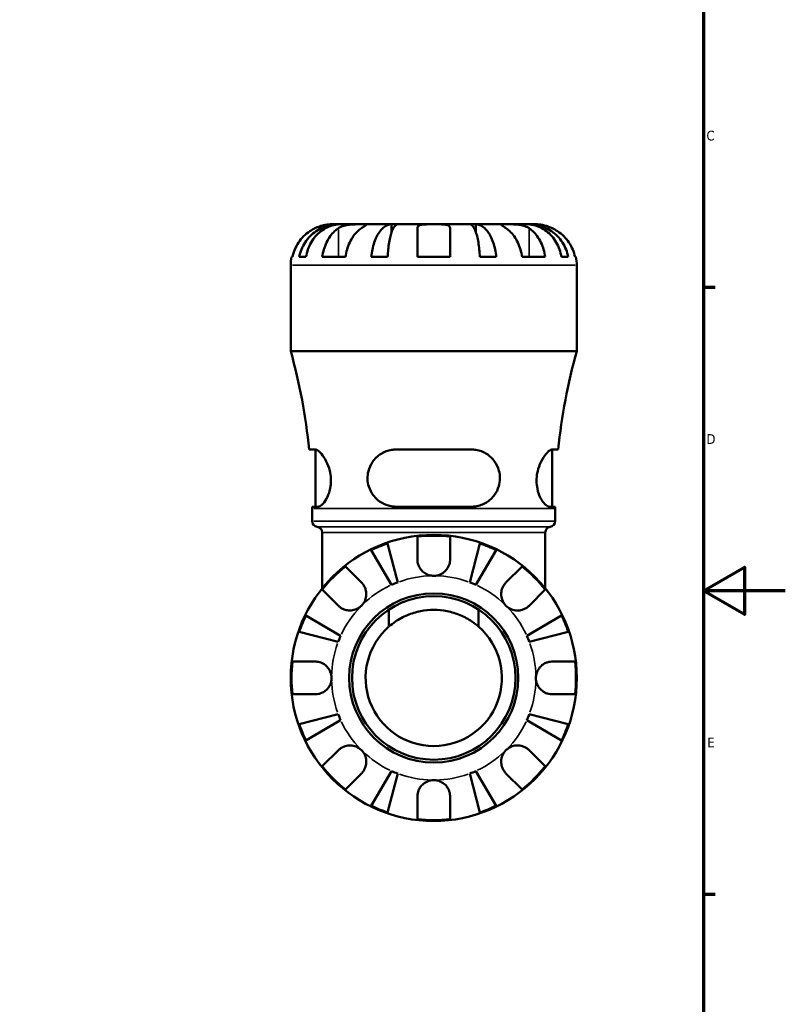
# Model space of a CAD drawing. Header units: millimetres. Extents: x -99 to 891, y -278 to 678.
# Tile 9 of 13: x 654 to 841, y 196 to 437. Entities that reach past the tile are written whole.
import ezdxf

# ---------------------------------------------------------------- set-up
doc = ezdxf.new("R2010")
doc.units = ezdxf.units.MM
for name, color, linetype, lineweight in [('Border (ANSI)', 7, 'Continuous', 70), ('Visible (ANSI)', 7, 'Continuous', 50), ('Visible Narrow (ANSI)', 7, 'Continuous', 35)]:
    doc.layers.add(name, color=color, linetype=linetype, lineweight=lineweight)
doc.styles.add('Note Text (ANSI)', font='tahoma.ttf')

# ---------------------------------------------------------------- blocks, each defined once
blk = doc.blocks.new('Borders Default Border')
at = {"layer": 'Border (ANSI)'}
for p, q in [((821, 371.25), (823.8, 371.25)), ((821, 222.75), (823.8, 222.75))]:
    blk.add_line(p, q, dxfattribs=at)
at = {"layer": 'Border (ANSI)', "flags": 128}
for points in [[(20, 20), (20, 574), (821, 574), (821, 20), (20, 20)], [(841, 297), (821, 297), (831, 302.77), (831, 291.23), (821, 297)]]:
    blk.add_lwpolyline(points, dxfattribs=at)
at = {"layer": 'Border (ANSI)', "color": 5, "true_color": 0x0000ff, "char_height": 2.4, "attachment_point": 7, "style": 'Note Text (ANSI)'}
for s, insert in [('C', (821.71, 407.13)), ('D', (821.72, 332.93)), ('E', (821.91, 258.68))]:
    blk.add_mtext(s, dxfattribs=dict(at, insert=insert))

msp = doc.modelspace()

# ---------------------------------------------------------------- linework, layer by layer
at = {"layer": 'Visible (ANSI)'}
for p, q in [((731.58, 386.68), (729.97, 386.68)), ((731.58, 386.68), (731.58, 386.65)), ((732.19, 386.68), (731.58, 386.68)), ((737.29, 386.68), (732.19, 386.68)), ((744.67, 386.68), (737.29, 386.68)), ((744.67, 386.68), (744.67, 384.77)), ((746.15, 386.68), (744.67, 386.68)), ((754.97, 386.68), (746.15, 386.68)), ((750.97, 378.68), (750.97, 385.72)), ((763.79, 386.68), (754.97, 386.68)), ((758.97, 385.72), (758.97, 378.68)), ((765.27, 386.68), (763.79, 386.68)), ((772.65, 386.68), (765.27, 386.68)), ((765.27, 386.68), (765.27, 384.77)), ((777.75, 386.68), (772.65, 386.68)), ((778.36, 386.68), (777.75, 386.68)), ((779.97, 386.68), (778.36, 386.68)), ((778.36, 386.68), (778.36, 386.65)), ((720.17, 378.68), (720.4, 378.68)), ((722.05, 378.68), (723.71, 378.68)), ((727.7, 378.68), (733.36, 378.68)), ((739.67, 378.68), (743.68, 378.68)), ((750.97, 378.68), (758.97, 378.68)), ((766.26, 378.68), (770.26, 378.68)), ((776.58, 378.68), (782.24, 378.68)), ((786.23, 378.68), (787.89, 378.68)), ((789.54, 378.68), (789.77, 378.68)), ((719.97, 355.6), (719.97, 376.68)), ((789.97, 355.6), (789.97, 376.68)), ((789.97, 355.6), (719.97, 355.6)), ((725.91, 331.58), (724.49, 331.58)), ((726.02, 317.58), (726.02, 331.57)), ((764.17, 331.58), (745.77, 331.58)), ((783.92, 317.58), (783.92, 331.57)), ((785.45, 331.58), (784.03, 331.58)), ((725.22, 317.58), (726.68, 317.58)), ((725.22, 314.06), (725.22, 317.12)), ((745.77, 317.58), (764.17, 317.58)), ((783.26, 317.58), (784.72, 317.58)), ((784.72, 314.06), (784.72, 317.12)), ((727.67, 297.58), (727.67, 311.28)), ((782.27, 297.58), (782.27, 311.28)), ((743.68, 308.59), (746.15, 299.07)), ((750.97, 304.68), (750.97, 310.24)), ((758.97, 310.24), (758.97, 304.68)), ((763.79, 299.07), (766.26, 308.59)), ((744.67, 298.46), (739.67, 306.93)), ((770.26, 306.93), (765.27, 298.46)), ((733.36, 302.95), (737.29, 299.01)), ((772.65, 299.01), (776.58, 302.95)), ((731.64, 293.36), (727.7, 297.29)), ((782.24, 297.29), (778.3, 293.36)), ((744, 288.23), (744, 292.4)), ((765.94, 292.4), (765.94, 288.23)), ((723.71, 290.97), (732.19, 285.98)), ((777.75, 285.98), (786.23, 290.97)), ((731.58, 284.5), (722.05, 286.96)), ((787.89, 286.96), (778.36, 284.5)), ((720.4, 279.68), (725.97, 279.68)), ((783.97, 279.68), (789.54, 279.68)), ((725.97, 271.68), (720.4, 271.68)), ((789.54, 271.68), (783.97, 271.68)), ((722.05, 264.39), (731.58, 266.85)), ((732.19, 265.38), (723.71, 260.38)), ((786.23, 260.38), (777.75, 265.38)), ((778.36, 266.85), (787.89, 264.39)), ((727.7, 254.06), (731.64, 258)), ((778.3, 258), (782.24, 254.06)), ((737.29, 252.34), (733.36, 248.41)), ((739.67, 244.42), (744.67, 252.9)), ((746.15, 252.29), (743.68, 242.76)), ((766.26, 242.76), (763.79, 252.29)), ((765.27, 252.9), (770.26, 244.42)), ((776.58, 248.41), (772.65, 252.34)), ((750.97, 241.11), (750.97, 246.68)), ((758.97, 246.68), (758.97, 241.11))]:
    msp.add_line(p, q, dxfattribs=at)
for radius in [35, 20.7, 20]:
    msp.add_circle((754.97, 275.68), radius, dxfattribs=at)
for centre, radius, start, end in [((729.97, 376.68), 10, 168.463, 180), ((779.97, 376.68), 10, 0, 11.537), ((581.57, 317.12), 143.65, 5.7775, 15.5383), ((928.36, 317.12), 143.65, 164.4617, 174.2225), ((581.57, 317.12), 143.65, 0, 0.1835), ((928.36, 317.12), 143.65, 179.8165, 180), ((726.62, 314.06), 1.4, 180, 262.8192), ((783.32, 314.06), 1.4, 277.1808, 0), ((726.27, 311.28), 1.4, 0, 82.8192), ((783.67, 311.28), 1.4, 97.1808, 180), ((754.97, 275.68), 34.8, 108.9259, 116.0741), ((754.97, 275.68), 34.8, 83.3993, 96.6007), ((754.97, 275.68), 34.8, 63.9259, 71.0741), ((754.97, 275.68), 34.8, 128.3993, 141.6007), ((754.97, 275.68), 34.8, 38.3993, 51.6007), ((754.97, 275.68), 25, 110.6662, 114.3338), ((754.97, 275.68), 25, 65.6662, 69.3338), ((754.97, 275.68), 34.8, 153.9259, 161.0741), ((754.97, 275.68), 34.8, 18.9259, 26.0741), ((754.97, 275.68), 16.67, 131.1521, 48.8479), ((754.97, 275.68), 25, 155.6662, 159.3338), ((754.97, 275.68), 25, 20.6662, 24.3338), ((754.97, 275.68), 34.8, 173.3993, 186.6007), ((754.97, 275.68), 34.8, 353.3993, 6.6007), ((754.97, 275.68), 25, 200.6662, 204.3338), ((754.97, 275.68), 25, 335.6662, 339.3338), ((754.97, 275.68), 34.8, 198.9259, 206.0741), ((754.97, 275.68), 34.8, 333.9259, 341.0741), ((754.97, 275.68), 34.8, 218.3993, 231.6007), ((754.97, 275.68), 34.8, 308.3993, 321.6007), ((754.97, 275.68), 25, 245.6662, 249.3338), ((754.97, 275.68), 25, 290.6662, 294.3338), ((754.97, 275.68), 34.8, 243.9259, 251.0741), ((754.97, 275.68), 34.8, 288.9259, 296.0741), ((754.97, 275.68), 34.8, 263.3993, 276.6007)]:
    msp.add_arc(centre, radius, start, end, dxfattribs=at)
for points, knots in [([(725.97, 385.72), (725.53, 385.51), (725.09, 385.26), (724.1, 384.61), (723.58, 384.17), (722.7, 383.3), (722.26, 382.78), (721.51, 381.66), (721.2, 381.06), (720.73, 379.94), (720.53, 379.32), (720.4, 378.68)], [4.9026438, 4.9026438, 4.9026438, 4.9026438, 5.0422451, 5.0422451, 5.2285491, 5.2285491, 5.4138041, 5.4138041, 5.599059, 5.599059, 5.7785999, 5.7785999, 5.7785999, 5.7785999]), ([(722.05, 378.68), (722.18, 379.32), (722.37, 379.95), (722.82, 381.07), (723.13, 381.67), (723.85, 382.79), (724.27, 383.31), (725.12, 384.18), (725.62, 384.61), (726.71, 385.36), (727.29, 385.68), (728.4, 386.15), (729.03, 386.35), (730.32, 386.62), (730.98, 386.68), (731.58, 386.68)], [0.189718, 0.189718, 0.189718, 0.189718, 0.369803, 0.369803, 0.554984, 0.554984, 0.740165, 0.740165, 0.925816, 0.925816, 1.111467, 1.111467, 1.297825, 1.297825, 1.484183, 1.484183, 1.484183, 1.484183]), ([(732.19, 386.68), (731.66, 386.68), (731.07, 386.62), (729.93, 386.35), (729.37, 386.15), (728.38, 385.68), (727.86, 385.36), (726.89, 384.61), (726.44, 384.18), (725.69, 383.31), (725.31, 382.79), (724.67, 381.67), (724.4, 381.07), (724, 379.95), (723.83, 379.32), (723.71, 378.68)], [4.459382, 4.459382, 4.459382, 4.459382, 4.64574, 4.64574, 4.832098, 4.832098, 5.017749, 5.017749, 5.2034, 5.2034, 5.388581, 5.388581, 5.573762, 5.573762, 5.753847, 5.753847, 5.753847, 5.753847]), ([(729.97, 386.68), (729.97, 386.68), (729.93, 386.68), (729.75, 386.67), (729.61, 386.67), (729.16, 386.64), (728.82, 386.6), (728.14, 386.47), (727.85, 386.4), (727.31, 386.25), (727.07, 386.17), (726.58, 385.99), (726.34, 385.89), (726.05, 385.76), (726.01, 385.74), (725.97, 385.72)], [-2.7780414, -2.7780414, -2.7780414, -2.7780414, -2.6767215, -2.6767215, -2.5655813, -2.5655813, -2.4096011, -2.4096011, -2.3051939, -2.3051939, -2.2261755, -2.2261755, -2.1445049, -2.1445049, -2.1308178, -2.1308178, -2.1308178, -2.1308178]), ([(727.7, 378.68), (727.79, 379.32), (727.93, 379.94), (728.26, 381.06), (728.48, 381.66), (729.01, 382.78), (729.32, 383.3), (729.94, 384.17), (730.31, 384.61), (731.01, 385.26), (731.33, 385.51), (731.64, 385.72)], [0.1897242, 0.1897242, 0.1897242, 0.1897242, 0.3692652, 0.3692652, 0.5545201, 0.5545201, 0.7397751, 0.7397751, 0.9260791, 0.9260791, 1.0656804, 1.0656804, 1.0656804, 1.0656804]), ([(731.64, 385.72), (731.72, 385.78), (731.82, 385.83), (732.11, 385.99), (732.32, 386.09), (732.8, 386.27), (733.06, 386.34), (733.71, 386.49), (734.11, 386.56), (735.02, 386.65), (735.52, 386.66), (736.47, 386.68), (736.92, 386.68), (737.29, 386.68)], [-0.644345, -0.644345, -0.644345, -0.644345, -0.6030859, -0.6030859, -0.5200799, -0.5200799, -0.4327391, -0.4327391, -0.3100066, -0.3100066, -0.15869, -0.15869, 0, 0, 0, 0]), ([(737.29, 385.72), (736.98, 385.51), (736.67, 385.26), (735.97, 384.61), (735.6, 384.17), (734.98, 383.3), (734.67, 382.78), (734.14, 381.66), (733.92, 381.06), (733.59, 379.94), (733.45, 379.32), (733.36, 378.68)], [4.9026455, 4.9026455, 4.9026455, 4.9026455, 5.0422468, 5.0422468, 5.2285509, 5.2285509, 5.4138058, 5.4138058, 5.5990607, 5.5990607, 5.7786017, 5.7786017, 5.7786017, 5.7786017]), ([(737.29, 386.68), (737.5, 386.68), (737.69, 386.68), (738.01, 386.68), (738.15, 386.67), (738.39, 386.66), (738.46, 386.64), (738.46, 386.55), (738.4, 386.48), (738.2, 386.33), (738.09, 386.25), (737.83, 386.07), (737.68, 385.97), (737.44, 385.82), (737.37, 385.77), (737.29, 385.72)], [0, 0, 0, 0, 0.0888491, 0.0888491, 0.1837965, 0.1837965, 0.314197, 0.314197, 0.4378467, 0.4378467, 0.5241128, 0.5241128, 0.6076526, 0.6076526, 0.6434969, 0.6434969, 0.6434969, 0.6434969]), ([(739.67, 378.68), (739.74, 379.32), (739.84, 379.95), (740.08, 381.07), (740.24, 381.67), (740.62, 382.79), (740.84, 383.31), (741.28, 384.18), (741.55, 384.61), (742.12, 385.36), (742.42, 385.68), (743, 386.15), (743.33, 386.35), (744.01, 386.62), (744.35, 386.68), (744.67, 386.68)], [0.189718, 0.189718, 0.189718, 0.189718, 0.369803, 0.369803, 0.554984, 0.554984, 0.740165, 0.740165, 0.925816, 0.925816, 1.111467, 1.111467, 1.297825, 1.297825, 1.484183, 1.484183, 1.484183, 1.484183]), ([(746.15, 386.68), (745.99, 386.68), (745.82, 386.62), (745.49, 386.35), (745.33, 386.15), (745.04, 385.68), (744.89, 385.36), (744.61, 384.61), (744.48, 384.18), (744.26, 383.31), (744.15, 382.79), (743.96, 381.67), (743.88, 381.07), (743.77, 379.95), (743.72, 379.32), (743.68, 378.68)], [4.459382, 4.459382, 4.459382, 4.459382, 4.64574, 4.64574, 4.832098, 4.832098, 5.017749, 5.017749, 5.2034, 5.2034, 5.388581, 5.388581, 5.573762, 5.573762, 5.753847, 5.753847, 5.753847, 5.753847]), ([(750.97, 385.72), (750.97, 385.79), (750.98, 385.85), (751.02, 386.01), (751.07, 386.1), (751.22, 386.27), (751.32, 386.34), (751.64, 386.49), (751.89, 386.56), (752.55, 386.65), (752.97, 386.66), (753.92, 386.68), (754.44, 386.68), (754.97, 386.68)], [-0.6400853, -0.6400853, -0.6400853, -0.6400853, -0.5922218, -0.5922218, -0.5159504, -0.5159504, -0.4323561, -0.4323561, -0.3086303, -0.3086303, -0.1584496, -0.1584496, 0, 0, 0, 0]), ([(754.97, 386.68), (755.31, 386.68), (755.64, 386.68), (756.33, 386.67), (756.67, 386.67), (757.44, 386.64), (757.83, 386.6), (758.35, 386.47), (758.52, 386.4), (758.75, 386.25), (758.82, 386.17), (758.93, 385.99), (758.96, 385.89), (758.97, 385.76), (758.97, 385.74), (758.97, 385.72)], [-2.7780414, -2.7780414, -2.7780414, -2.7780414, -2.6767215, -2.6767215, -2.5655813, -2.5655813, -2.4096011, -2.4096011, -2.3051939, -2.3051939, -2.2261755, -2.2261755, -2.1445049, -2.1445049, -2.1308178, -2.1308178, -2.1308178, -2.1308178]), ([(766.26, 378.68), (766.22, 379.32), (766.17, 379.95), (766.06, 381.07), (765.98, 381.67), (765.79, 382.79), (765.68, 383.31), (765.46, 384.18), (765.33, 384.61), (765.05, 385.36), (764.9, 385.68), (764.61, 386.15), (764.45, 386.35), (764.12, 386.62), (763.95, 386.68), (763.79, 386.68)], [0.189718, 0.189718, 0.189718, 0.189718, 0.369803, 0.369803, 0.554984, 0.554984, 0.740165, 0.740165, 0.925816, 0.925816, 1.111467, 1.111467, 1.297825, 1.297825, 1.484183, 1.484183, 1.484183, 1.484183]), ([(765.27, 386.68), (765.59, 386.68), (765.93, 386.62), (766.6, 386.35), (766.94, 386.15), (767.52, 385.68), (767.82, 385.36), (768.39, 384.61), (768.66, 384.18), (769.1, 383.31), (769.32, 382.79), (769.7, 381.67), (769.86, 381.07), (770.1, 379.95), (770.2, 379.32), (770.26, 378.68)], [4.459382, 4.459382, 4.459382, 4.459382, 4.64574, 4.64574, 4.832098, 4.832098, 5.017749, 5.017749, 5.2034, 5.2034, 5.388581, 5.388581, 5.573762, 5.573762, 5.753847, 5.753847, 5.753847, 5.753847]), ([(772.65, 385.72), (772.56, 385.78), (772.47, 385.83), (772.23, 385.99), (772.09, 386.09), (771.83, 386.27), (771.72, 386.34), (771.53, 386.49), (771.47, 386.56), (771.48, 386.65), (771.58, 386.66), (771.98, 386.68), (772.27, 386.68), (772.65, 386.68)], [-0.644345, -0.644345, -0.644345, -0.644345, -0.6030859, -0.6030859, -0.5200799, -0.5200799, -0.4327391, -0.4327391, -0.3100066, -0.3100066, -0.15869, -0.15869, 0, 0, 0, 0]), ([(772.65, 386.68), (772.86, 386.68), (773.09, 386.68), (773.61, 386.68), (773.89, 386.67), (774.6, 386.66), (775.03, 386.64), (775.88, 386.55), (776.28, 386.48), (776.93, 386.33), (777.19, 386.25), (777.65, 386.07), (777.87, 385.97), (778.15, 385.82), (778.23, 385.77), (778.3, 385.72)], [0, 0, 0, 0, 0.0888491, 0.0888491, 0.1837965, 0.1837965, 0.314197, 0.314197, 0.4378467, 0.4378467, 0.5241128, 0.5241128, 0.6076526, 0.6076526, 0.6434969, 0.6434969, 0.6434969, 0.6434969]), ([(776.58, 378.68), (776.49, 379.32), (776.35, 379.94), (776.02, 381.06), (775.8, 381.66), (775.27, 382.78), (774.96, 383.3), (774.34, 384.17), (773.97, 384.61), (773.27, 385.26), (772.96, 385.51), (772.65, 385.72)], [0.1897242, 0.1897242, 0.1897242, 0.1897242, 0.3692652, 0.3692652, 0.5545201, 0.5545201, 0.7397751, 0.7397751, 0.9260791, 0.9260791, 1.0656804, 1.0656804, 1.0656804, 1.0656804]), ([(786.23, 378.68), (786.11, 379.32), (785.94, 379.95), (785.54, 381.07), (785.27, 381.67), (784.62, 382.79), (784.25, 383.31), (783.5, 384.18), (783.05, 384.61), (782.08, 385.36), (781.56, 385.68), (780.57, 386.15), (780.01, 386.35), (778.87, 386.62), (778.28, 386.68), (777.75, 386.68)], [0.189718, 0.189718, 0.189718, 0.189718, 0.369803, 0.369803, 0.554984, 0.554984, 0.740165, 0.740165, 0.925816, 0.925816, 1.111467, 1.111467, 1.297825, 1.297825, 1.484183, 1.484183, 1.484183, 1.484183]), ([(778.3, 385.72), (778.61, 385.51), (778.93, 385.26), (779.63, 384.61), (780, 384.17), (780.62, 383.3), (780.92, 382.78), (781.46, 381.66), (781.68, 381.06), (782.01, 379.94), (782.15, 379.32), (782.24, 378.68)], [4.9026456, 4.9026456, 4.9026456, 4.9026456, 5.042247, 5.042247, 5.228551, 5.228551, 5.4138059, 5.4138059, 5.5990609, 5.5990609, 5.7786018, 5.7786018, 5.7786018, 5.7786018]), ([(778.36, 386.68), (778.96, 386.68), (779.62, 386.62), (780.91, 386.35), (781.54, 386.15), (782.64, 385.68), (783.23, 385.36), (784.31, 384.61), (784.82, 384.18), (785.67, 383.31), (786.09, 382.79), (786.81, 381.67), (787.12, 381.07), (787.57, 379.95), (787.76, 379.32), (787.89, 378.68)], [4.459382, 4.459382, 4.459382, 4.459382, 4.64574, 4.64574, 4.832098, 4.832098, 5.017749, 5.017749, 5.2034, 5.2034, 5.388581, 5.388581, 5.573762, 5.573762, 5.753847, 5.753847, 5.753847, 5.753847]), ([(783.97, 385.72), (783.68, 385.86), (783.38, 385.98), (782.74, 386.21), (782.41, 386.32), (781.74, 386.49), (781.41, 386.55), (780.77, 386.64), (780.48, 386.66), (780.07, 386.68), (779.97, 386.68), (779.97, 386.68)], [-0.6444092, -0.6444092, -0.6444092, -0.6444092, -0.5472729, -0.5472729, -0.43651, -0.43651, -0.3141355, -0.3141355, -0.1587941, -0.1587941, 0, 0, 0, 0]), ([(789.54, 378.68), (789.41, 379.32), (789.21, 379.94), (788.74, 381.06), (788.43, 381.66), (787.68, 382.78), (787.24, 383.3), (786.36, 384.17), (785.84, 384.61), (784.85, 385.26), (784.41, 385.51), (783.97, 385.72)], [0.1897242, 0.1897242, 0.1897242, 0.1897242, 0.3692652, 0.3692652, 0.5545201, 0.5545201, 0.7397751, 0.7397751, 0.9260791, 0.9260791, 1.0656804, 1.0656804, 1.0656804, 1.0656804]), ([(725.91, 331.58), (726.03, 331.58), (726.16, 331.55), (726.65, 331.34), (727.06, 331), (727.89, 330.02), (728.31, 329.39), (729.02, 327.98), (729.31, 327.22), (729.66, 325.76), (729.76, 325.11), (729.82, 323.81), (729.79, 323.18), (729.6, 321.82), (729.41, 321.13), (728.88, 319.74), (728.51, 319.1), (727.76, 318.12), (727.37, 317.79), (726.9, 317.6), (726.79, 317.58), (726.68, 317.58)], [-2.50378, -2.50378, -2.50378, -2.50378, -2.385914, -2.385914, -2.078799, -2.078799, -1.781521, -1.781521, -1.515994, -1.515994, -1.315432, -1.315432, -1.122905, -1.122905, -0.884987, -0.884987, -0.58714, -0.58714, -0.279177, -0.279177, -0.17273, -0.17273, -0.17273, -0.17273]), ([(745.77, 317.58), (745.47, 317.58), (745.18, 317.6), (743.97, 317.75), (743.1, 318.04), (741.47, 318.97), (740.73, 319.62), (739.69, 321.03), (739.33, 321.73), (738.9, 323.09), (738.79, 323.72), (738.75, 325.02), (738.83, 325.67), (739.18, 327.09), (739.52, 327.82), (740.51, 329.31), (741.24, 330), (742.86, 331.01), (743.74, 331.34), (745.03, 331.55), (745.4, 331.58), (745.77, 331.58)], [-2.482207, -2.482207, -2.482207, -2.482207, -2.388502, -2.388502, -2.095529, -2.095529, -1.782896, -1.782896, -1.541728, -1.541728, -1.348473, -1.348473, -1.149469, -1.149469, -0.897246, -0.897246, -0.571875, -0.571875, -0.269487, -0.269487, -0.152755, -0.152755, -0.152755, -0.152755]), ([(764.17, 331.58), (764.54, 331.58), (764.91, 331.55), (766.22, 331.34), (767.11, 331), (768.67, 330.02), (769.33, 329.39), (770.34, 327.98), (770.71, 327.22), (771.1, 325.76), (771.18, 325.11), (771.16, 323.81), (771.06, 323.18), (770.65, 321.82), (770.31, 321.13), (769.32, 319.74), (768.63, 319.1), (767.04, 318.12), (766.13, 317.79), (764.84, 317.6), (764.51, 317.58), (764.17, 317.58)], [-2.50378, -2.50378, -2.50378, -2.50378, -2.385914, -2.385914, -2.078799, -2.078799, -1.781521, -1.781521, -1.515994, -1.515994, -1.315432, -1.315432, -1.122905, -1.122905, -0.884987, -0.884987, -0.58714, -0.58714, -0.279177, -0.279177, -0.17273, -0.17273, -0.17273, -0.17273]), ([(783.26, 317.58), (783.17, 317.58), (783.06, 317.6), (782.63, 317.75), (782.27, 318.04), (781.51, 318.97), (781.12, 319.62), (780.56, 321.03), (780.36, 321.73), (780.15, 323.09), (780.12, 323.72), (780.17, 325.02), (780.26, 325.67), (780.59, 327.09), (780.86, 327.82), (781.57, 329.31), (782.03, 330), (782.89, 331.01), (783.3, 331.34), (783.78, 331.55), (783.91, 331.58), (784.03, 331.58)], [-2.482207, -2.482207, -2.482207, -2.482207, -2.388502, -2.388502, -2.095529, -2.095529, -1.782896, -1.782896, -1.541728, -1.541728, -1.348473, -1.348473, -1.149469, -1.149469, -0.897246, -0.897246, -0.571875, -0.571875, -0.269487, -0.269487, -0.152755, -0.152755, -0.152755, -0.152755]), ([(754.97, 300.68), (754.59, 300.68), (754.22, 300.73), (753.45, 300.95), (753.06, 301.14), (752.37, 301.61), (752.08, 301.89), (751.61, 302.48), (751.43, 302.79), (751.21, 303.3), (751.14, 303.51), (751.04, 303.9), (751.01, 304.09), (750.98, 304.41), (750.97, 304.55), (750.97, 304.68)], [0, 0, 0, 0, 0.1127497, 0.1127497, 0.240462, 0.240462, 0.3630761, 0.3630761, 0.4698265, 0.4698265, 0.5368083, 0.5368083, 0.5973812, 0.5973812, 0.6407273, 0.6407273, 0.6407273, 0.6407273]), ([(758.97, 304.68), (758.97, 304.48), (758.95, 304.28), (758.9, 303.89), (758.85, 303.7), (758.73, 303.29), (758.64, 303.06), (758.32, 302.46), (758.06, 302.1), (757.39, 301.45), (756.97, 301.18), (756.02, 300.78), (755.5, 300.68), (754.97, 300.68)], [-0.6479836, -0.6479836, -0.6479836, -0.6479836, -0.5812922, -0.5812922, -0.5195743, -0.5195743, -0.4431699, -0.4431699, -0.3085364, -0.3085364, -0.1588124, -0.1588124, 0, 0, 0, 0]), ([(737.29, 299.01), (737.38, 298.92), (737.46, 298.83), (737.71, 298.54), (737.85, 298.32), (738.11, 297.85), (738.22, 297.59), (738.41, 296.93), (738.47, 296.53), (738.46, 295.62), (738.35, 295.13), (737.96, 294.17), (737.67, 293.73), (737.29, 293.36)], [-0.644345, -0.644345, -0.644345, -0.644345, -0.6030859, -0.6030859, -0.5200799, -0.5200799, -0.4327391, -0.4327391, -0.3100066, -0.3100066, -0.15869, -0.15869, 0, 0, 0, 0]), ([(772.65, 293.36), (772.44, 293.56), (772.25, 293.8), (771.93, 294.31), (771.79, 294.6), (771.55, 295.31), (771.48, 295.74), (771.47, 296.58), (771.54, 296.99), (771.74, 297.64), (771.85, 297.89), (772.11, 298.36), (772.26, 298.58), (772.5, 298.86), (772.57, 298.94), (772.65, 299.01)], [0, 0, 0, 0, 0.0888491, 0.0888491, 0.1837965, 0.1837965, 0.314197, 0.314197, 0.4378467, 0.4378467, 0.5241128, 0.5241128, 0.6076526, 0.6076526, 0.6434969, 0.6434969, 0.6434969, 0.6434969]), ([(737.29, 293.36), (737.08, 293.15), (736.85, 292.96), (736.33, 292.63), (736.05, 292.5), (735.34, 292.26), (734.9, 292.18), (734.06, 292.18), (733.66, 292.24), (733.01, 292.45), (732.75, 292.56), (732.28, 292.82), (732.07, 292.97), (731.79, 293.2), (731.71, 293.28), (731.64, 293.36)], [0, 0, 0, 0, 0.0888491, 0.0888491, 0.1837965, 0.1837965, 0.314197, 0.314197, 0.4378467, 0.4378467, 0.5241128, 0.5241128, 0.6076526, 0.6076526, 0.6434969, 0.6434969, 0.6434969, 0.6434969]), ([(744, 288.23), (744.51, 288.67), (745.05, 289.09), (746.51, 290.08), (747.49, 290.61), (749.53, 291.47), (750.61, 291.8), (752.79, 292.24), (753.89, 292.34), (756.05, 292.34), (757.15, 292.24), (759.33, 291.8), (760.41, 291.47), (762.45, 290.61), (763.43, 290.08), (764.89, 289.09), (765.43, 288.67), (765.94, 288.23)], [-3.770225, -3.770225, -3.770225, -3.770225, -3.563694, -3.563694, -3.240553, -3.240553, -2.917413, -2.917413, -2.594273, -2.594273, -2.271132, -2.271132, -1.947992, -1.947992, -1.624851, -1.624851, -1.41832, -1.41832, -1.41832, -1.41832]), ([(778.3, 293.36), (778.22, 293.27), (778.12, 293.18), (777.83, 292.94), (777.61, 292.79), (777.14, 292.54), (776.88, 292.43), (776.23, 292.23), (775.82, 292.18), (774.92, 292.19), (774.42, 292.29), (773.47, 292.69), (773.02, 292.98), (772.65, 293.36)], [-0.644345, -0.644345, -0.644345, -0.644345, -0.6030859, -0.6030859, -0.5200799, -0.5200799, -0.4327391, -0.4327391, -0.3100066, -0.3100066, -0.15869, -0.15869, 0, 0, 0, 0]), ([(725.97, 279.68), (726.12, 279.68), (726.26, 279.67), (726.65, 279.63), (726.89, 279.58), (727.38, 279.43), (727.63, 279.33), (728.23, 279), (728.56, 278.76), (729.19, 278.1), (729.47, 277.68), (729.86, 276.73), (729.97, 276.21), (729.97, 275.68)], [-0.6400853, -0.6400853, -0.6400853, -0.6400853, -0.5922218, -0.5922218, -0.5159504, -0.5159504, -0.4323561, -0.4323561, -0.3086303, -0.3086303, -0.1584496, -0.1584496, 0, 0, 0, 0]), ([(779.97, 275.68), (779.97, 276.02), (780.01, 276.35), (780.19, 277.04), (780.33, 277.38), (780.78, 278.15), (781.12, 278.53), (781.8, 279.06), (782.09, 279.23), (782.63, 279.46), (782.87, 279.53), (783.36, 279.64), (783.6, 279.67), (783.89, 279.68), (783.93, 279.68), (783.97, 279.68)], [-2.7780414, -2.7780414, -2.7780414, -2.7780414, -2.6767215, -2.6767215, -2.5655813, -2.5655813, -2.4096011, -2.4096011, -2.3051939, -2.3051939, -2.2261755, -2.2261755, -2.1445049, -2.1445049, -2.1308178, -2.1308178, -2.1308178, -2.1308178]), ([(729.97, 275.68), (729.97, 275.34), (729.93, 275), (729.75, 274.32), (729.61, 273.97), (729.16, 273.21), (728.82, 272.82), (728.14, 272.3), (727.85, 272.13), (727.31, 271.9), (727.07, 271.82), (726.58, 271.72), (726.34, 271.69), (726.05, 271.68), (726.01, 271.68), (725.97, 271.68)], [-2.7780414, -2.7780414, -2.7780414, -2.7780414, -2.6767215, -2.6767215, -2.5655813, -2.5655813, -2.4096011, -2.4096011, -2.3051939, -2.3051939, -2.2261755, -2.2261755, -2.1445049, -2.1445049, -2.1308178, -2.1308178, -2.1308178, -2.1308178]), ([(783.97, 271.68), (783.82, 271.68), (783.68, 271.69), (783.29, 271.73), (783.05, 271.78), (782.56, 271.92), (782.31, 272.03), (781.71, 272.35), (781.38, 272.6), (780.75, 273.25), (780.47, 273.68), (780.07, 274.63), (779.97, 275.15), (779.97, 275.68)], [-0.6400853, -0.6400853, -0.6400853, -0.6400853, -0.5922218, -0.5922218, -0.5159504, -0.5159504, -0.4323561, -0.4323561, -0.3086303, -0.3086303, -0.1584496, -0.1584496, 0, 0, 0, 0]), ([(731.64, 258), (731.72, 258.09), (731.82, 258.17), (732.11, 258.42), (732.32, 258.56), (732.8, 258.82), (733.06, 258.93), (733.71, 259.12), (734.11, 259.18), (735.02, 259.16), (735.52, 259.06), (736.47, 258.67), (736.92, 258.37), (737.29, 258)], [-0.644345, -0.644345, -0.644345, -0.644345, -0.6030859, -0.6030859, -0.5200799, -0.5200799, -0.4327391, -0.4327391, -0.3100066, -0.3100066, -0.15869, -0.15869, 0, 0, 0, 0]), ([(737.29, 258), (737.5, 257.79), (737.69, 257.56), (738.01, 257.04), (738.15, 256.75), (738.39, 256.04), (738.46, 255.61), (738.46, 254.77), (738.4, 254.37), (738.2, 253.72), (738.09, 253.46), (737.83, 252.99), (737.68, 252.78), (737.44, 252.5), (737.37, 252.42), (737.29, 252.34)], [0, 0, 0, 0, 0.0888491, 0.0888491, 0.1837965, 0.1837965, 0.314197, 0.314197, 0.4378467, 0.4378467, 0.5241128, 0.5241128, 0.6076526, 0.6076526, 0.6434969, 0.6434969, 0.6434969, 0.6434969]), ([(772.65, 252.34), (772.56, 252.43), (772.47, 252.52), (772.23, 252.82), (772.09, 253.03), (771.83, 253.51), (771.72, 253.77), (771.53, 254.42), (771.47, 254.82), (771.48, 255.73), (771.58, 256.23), (771.98, 257.18), (772.27, 257.63), (772.65, 258)], [-0.644345, -0.644345, -0.644345, -0.644345, -0.6030859, -0.6030859, -0.5200799, -0.5200799, -0.4327391, -0.4327391, -0.3100066, -0.3100066, -0.15869, -0.15869, 0, 0, 0, 0]), ([(772.65, 258), (772.86, 258.21), (773.09, 258.39), (773.61, 258.72), (773.89, 258.86), (774.6, 259.1), (775.03, 259.17), (775.88, 259.17), (776.28, 259.11), (776.93, 258.91), (777.19, 258.8), (777.65, 258.54), (777.87, 258.39), (778.15, 258.15), (778.23, 258.08), (778.3, 258)], [0, 0, 0, 0, 0.0888491, 0.0888491, 0.1837965, 0.1837965, 0.314197, 0.314197, 0.4378467, 0.4378467, 0.5241128, 0.5241128, 0.6076526, 0.6076526, 0.6434969, 0.6434969, 0.6434969, 0.6434969]), ([(750.97, 246.68), (750.97, 246.82), (750.98, 246.97), (751.02, 247.36), (751.07, 247.59), (751.22, 248.09), (751.32, 248.34), (751.64, 248.93), (751.89, 249.26), (752.55, 249.9), (752.97, 250.18), (753.92, 250.57), (754.44, 250.68), (754.97, 250.68)], [-0.6400853, -0.6400853, -0.6400853, -0.6400853, -0.5922218, -0.5922218, -0.5159504, -0.5159504, -0.4323561, -0.4323561, -0.3086303, -0.3086303, -0.1584496, -0.1584496, 0, 0, 0, 0]), ([(754.97, 250.68), (755.31, 250.68), (755.64, 250.63), (756.33, 250.46), (756.67, 250.32), (757.44, 249.87), (757.83, 249.52), (758.35, 248.85), (758.52, 248.56), (758.75, 248.02), (758.82, 247.78), (758.93, 247.29), (758.96, 247.04), (758.97, 246.76), (758.97, 246.72), (758.97, 246.68)], [-2.7780414, -2.7780414, -2.7780414, -2.7780414, -2.6767215, -2.6767215, -2.5655813, -2.5655813, -2.4096011, -2.4096011, -2.3051939, -2.3051939, -2.2261755, -2.2261755, -2.1445049, -2.1445049, -2.1308178, -2.1308178, -2.1308178, -2.1308178])]:
    msp.add_open_spline(points, degree=3, knots=knots, dxfattribs=at)
at = {"layer": 'Visible Narrow (ANSI)'}
for p, q in [((731.64, 385.37), (731.64, 379.03)), ((778.3, 385.37), (778.3, 379.03)), ((789.54, 376.68), (720.4, 376.68)), ((784.35, 317.12), (725.59, 317.12)), ((725.59, 314.06), (784.35, 314.06)), ((783.14, 312.67), (726.8, 312.67)), ((781.93, 311.28), (728.01, 311.28))]:
    msp.add_line(p, q, dxfattribs=at)
for start, end in [(91.0333, 109.6329), (70.3671, 88.9667), (115.3671, 133.9667), (46.0333, 64.6329), (136.0333, 154.6329), (25.3671, 43.9667), (160.3671, 178.9667), (1.0333, 19.6329), (181.0333, 199.6329), (340.3671, 358.9667), (205.3671, 223.9667), (316.0333, 334.6329), (226.0333, 244.6329), (295.3671, 313.9667), (250.3671, 268.9667), (271.0333, 289.6329)]:
    msp.add_arc((754.97, 275.68), 25, start, end, dxfattribs=at)

# ---------------------------------------------------------------- block references
msp.add_blockref('Borders Default Border', (0, 0))

doc.saveas('drawing.dxf')
